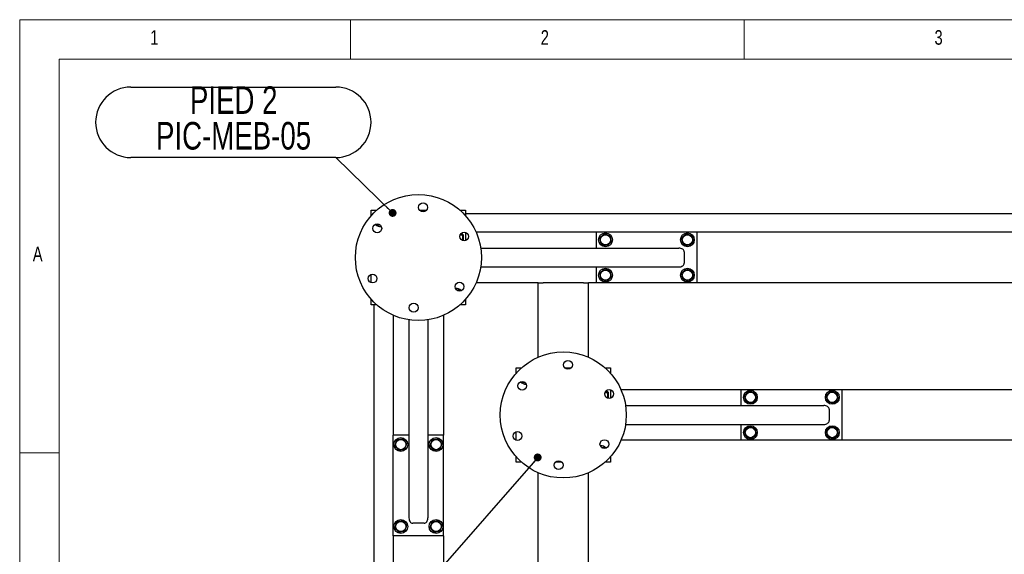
# Model space of a CAD drawing. Header units: millimetres. Extents: x 5 to 589, y 5 to 415.
# Tile 4 of 45: x 5 to 130, y 347 to 415. Entities that reach past the tile are written whole.
import ezdxf

# ---------------------------------------------------------------- set-up
doc = ezdxf.new("R2010")
doc.units = ezdxf.units.MM
doc.layers.add('NOTES', color=6, linetype='Continuous')
doc.layers.add('TRAIT-FORT', color=4, linetype='Continuous', lineweight=25)
doc.styles.add('SLDTEXTSTYLE0', font='TXT', dxfattribs={"width": 0.75})
doc.dimstyles.new('SLDDIMSTYLE2', dxfattribs={"dimtxt": 0.18, "dimasz": 1, "dimexe": 0, "dimexo": 0.0625, "dimgap": 0, "dimtad": 0, "dimtih": 1, "dimtoh": 1, "dimdec": 0, "dimrnd": 1e-09, "dimzin": 0, "dimdsep": 46, "dimtxsty": 'Standard', "dimblk1": 'DOT', "dimblk2": 'DOT', "dimsah": 1, "dimcen": 0.09, "dimadec": 0, "dimazin": 0, "dimtfac": 1, "dimtdec": 0, "dimtofl": 0, "dimtmove": 0, "dimatfit": 3, "dimldrblk": 'DOT', "dimfxl": 0, "dimfrac": 2, "dimtolj": 1, "dimtzin": 0, "dimarcsym": 0})

# ---------------------------------------------------------------- blocks, each defined once
blk = doc.blocks.new('SW_NOTE_5')
at = {"layer": 'NOTES', "color": 0}
for p, q in [((-26.01, 8.96), (0, 8.96)), ((0, 0), (-26.01, 0))]:
    blk.add_line(p, q, dxfattribs=at)
for centre, start, end in [((-26.01, 4.48), 90, 270), ((0, 4.48), 270, 90)]:
    blk.add_arc(centre, 4.48, start, end, dxfattribs=at)
at = {"layer": 'NOTES', "color": 0, "char_height": 3.5, "attachment_point": 2, "style": 'SLDTEXTSTYLE0'}
for s, insert in [('PIED 2', (-12.96, 9.05)), ('PIC-MEB-05', (-12.98, 4.52))]:
    blk.add_mtext(s, dxfattribs=dict(at, insert=insert))
blk = doc.blocks.new('_Dot')
at = {"color": 0, "linetype": 'ByBlock', "lineweight": -2}
blk.add_line((-0.5, 0), (-1, 0), dxfattribs=at)
at = {"color": 0, "linetype": 'ByBlock', "const_width": 0.5}
blk.add_lwpolyline([(-0.25, 0, 1), (0.25, 0, 1)], format="xyb", close=True, dxfattribs=at)

msp = doc.modelspace()

# ---------------------------------------------------------------- linework, layer by layer
at = {"color": 7, "linetype": 'Continuous', "lineweight": 18}
for p, q in [((589, 415), (5, 415)), ((5, 415), (5, 5)), ((47, 410), (47, 415)), ((97, 415), (97, 410)), ((584, 410), (10, 410)), ((10, 410), (10, 10)), ((10, 360), (5, 360))]:
    msp.add_line(p, q, dxfattribs=at)
at = {"layer": 'TRAIT-FORT', "color": 4, "linetype": 'Continuous', "lineweight": 25}
for p, q in [((49.62799, 390.79318), (50.33649, 390.79318)), ((49.62799, 390.08468), (49.62799, 390.79318)), ((55.80377, 390.79318), (56.64029, 390.79318)), ((60.91949, 390.79318), (61.62799, 390.79318)), ((61.62799, 390.79318), (61.62799, 390.08468)), ((61.62799, 390.39318), (132.82799, 390.39318)), ((50.43539, 388.91318), (50.35563, 389.05133)), ((60.91854, 387.65949), (61.22763, 387.65949)), ((60.96553, 387.75646), (61.22763, 387.75646)), ((61.30799, 387.67918), (61.28533, 387.71842)), ((61.30799, 387.67918), (61.30799, 386.92159)), ((61.62799, 387.9937), (61.62799, 386.93612)), ((61.62947, 387.99318), (61.62799, 387.99318)), ((78.18799, 387.99318), (62.96011, 387.99318)), ((78.18799, 387.99318), (78.18799, 385.99318)), ((90.98799, 387.99318), (78.18799, 387.99318)), ((90.98799, 387.99318), (90.98799, 381.59318)), ((131.49587, 387.99318), (90.98799, 387.99318)), ((63.53748, 385.99318), (88.70917, 385.99318)), ((89.38799, 385.51318), (89.38799, 384.07318)), ((49.62799, 381.59266), (49.62799, 382.65024)), ((63.53748, 383.59318), (88.70917, 383.59318)), ((78.18799, 383.59318), (78.18799, 381.59318)), ((70.82799, 381.59318), (62.96011, 381.59318)), ((70.82799, 372.1253), (70.82799, 381.59318)), ((70.82799, 381.59318), (71.46799, 381.59318)), ((76.58799, 381.59318), (71.46799, 381.59318)), ((76.58799, 381.59318), (77.22799, 381.59318)), ((77.22799, 372.1253), (77.22799, 381.59318)), ((78.18799, 381.59318), (77.22799, 381.59318)), ((90.98799, 381.59318), (78.18799, 381.59318)), ((131.49587, 381.59318), (90.98799, 381.59318)), ((49.62799, 378.79318), (49.62799, 379.50168)), ((61.62799, 379.50168), (61.62799, 378.79318)), ((50.33649, 378.79318), (49.62799, 378.79318)), ((50.02799, 288.39318), (50.02799, 378.79318)), ((61.62799, 378.79318), (60.91949, 378.79318)), ((52.42799, 377.46106), (52.42799, 362.23318)), ((54.42799, 376.88369), (54.42799, 351.712)), ((56.82799, 376.88369), (56.82799, 351.712)), ((58.82799, 377.46106), (58.82799, 362.23318)), ((68.02799, 370.79318), (68.73649, 370.79318)), ((68.02799, 370.08468), (68.02799, 370.79318)), ((74.20377, 370.79318), (75.04029, 370.79318)), ((79.31949, 370.79318), (80.02799, 370.79318)), ((80.02799, 370.79318), (80.02799, 370.08468)), ((68.83539, 368.91318), (68.75563, 369.05133)), ((79.31854, 367.65949), (79.62763, 367.65949)), ((79.36553, 367.75646), (79.62763, 367.75646)), ((79.70799, 367.67918), (79.68533, 367.71842)), ((79.70799, 367.67918), (79.70799, 366.92159)), ((80.02799, 367.9937), (80.02799, 366.93612)), ((80.02947, 367.99318), (80.02799, 367.99318)), ((96.58799, 367.99318), (81.36011, 367.99318)), ((96.58799, 367.99318), (96.58799, 365.99318)), ((109.38799, 367.99318), (96.58799, 367.99318)), ((109.38799, 367.99318), (109.38799, 361.59318)), ((135.62799, 367.99318), (109.38799, 367.99318)), ((81.93748, 365.99318), (107.10917, 365.99318)), ((107.78799, 365.51318), (107.78799, 364.07318)), ((68.02799, 361.59266), (68.02799, 362.65024)), ((81.93748, 363.59318), (107.10917, 363.59318)), ((96.58799, 363.59318), (96.58799, 361.59318)), ((54.42799, 362.23318), (52.42799, 362.23318)), ((52.42799, 349.43318), (52.42799, 362.23318)), ((58.82799, 362.23318), (56.82799, 362.23318)), ((58.82799, 349.43318), (58.82799, 362.23318)), ((96.58799, 361.59318), (81.36011, 361.59318)), ((109.38799, 361.59318), (96.58799, 361.59318)), ((135.62799, 361.59318), (109.38799, 361.59318)), ((68.02799, 358.79318), (68.02799, 359.50168)), ((80.02799, 359.50168), (80.02799, 358.79318)), ((68.73649, 358.79318), (68.02799, 358.79318)), ((73.85221, 358.79318), (73.01569, 358.79318)), ((80.02799, 358.79318), (79.31949, 358.79318)), ((70.82799, 309.7253), (70.82799, 357.46106)), ((77.22799, 309.7253), (77.22799, 357.46106)), ((56.34799, 351.03318), (54.90799, 351.03318)), ((58.82799, 349.43318), (52.42799, 349.43318)), ((52.42799, 349.43318), (52.42799, 317.75318)), ((58.82799, 349.43318), (58.82799, 317.75318))]:
    msp.add_line(p, q, dxfattribs=at)
for centre, radius in [((55.62799, 384.79318), 8), ((56.22203, 391.16555), 0.56), ((50.40638, 388.49382), 0.56), ((61.44365, 387.46491), 0.56), ((79.38799, 387.03318), 0.88), ((79.38799, 387.03318), 0.646), ((89.78799, 387.03318), 0.88), ((89.78799, 387.03318), 0.646), ((49.81233, 382.12145), 0.56), ((79.38799, 382.55318), 0.88), ((79.38799, 382.55318), 0.646), ((89.78799, 382.55318), 0.88), ((89.78799, 382.55318), 0.646), ((60.8496, 381.09254), 0.56), ((55.03395, 378.42081), 0.56), ((74.02799, 364.79318), 8), ((74.62203, 371.16555), 0.56), ((68.80638, 368.49382), 0.56), ((79.84365, 367.46491), 0.56), ((97.78799, 367.03318), 0.88), ((97.78799, 367.03318), 0.646), ((108.18799, 367.03318), 0.88), ((108.18799, 367.03318), 0.646), ((68.21233, 362.12145), 0.56), ((97.78799, 362.55318), 0.88), ((97.78799, 362.55318), 0.646), ((108.18799, 362.55318), 0.88), ((108.18799, 362.55318), 0.646), ((53.38799, 361.03318), 0.88), ((53.38799, 361.03318), 0.646), ((57.86799, 361.03318), 0.88), ((57.86799, 361.03318), 0.646), ((79.2496, 361.09254), 0.56), ((73.43395, 358.42081), 0.56), ((53.38799, 350.63318), 0.88), ((57.86799, 350.63318), 0.88), ((53.38799, 350.63318), 0.646), ((57.86799, 350.63318), 0.646)]:
    msp.add_circle(centre, radius, dxfattribs=at)
for centre, start, end in [((50.82799, 389.59318), 222.6195107, 275.508227), ((60.42799, 379.99318), 42.6677447, 95.5389333), ((69.22799, 369.59318), 222.6195107, 275.508227), ((78.82799, 359.99318), 42.6677447, 95.5389333)]:
    msp.add_arc(centre, 0.88, start, end, dxfattribs=at)
for centre, major_axis, start_param, end_param in [((88.70917, 385.51318), (0.67882, 0), 0, 1.570796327), ((88.70917, 384.07318), (0.67882, 0), 4.71238898, 6.283185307), ((107.10917, 365.51318), (0.67882, 0), 0, 1.570796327), ((107.10917, 364.07318), (0.67882, 0), 4.71238898, 6.283185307), ((54.90799, 351.712), (0, -0.67882), 4.71238898, 6.283185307), ((56.34799, 351.712), (0, -0.67882), 0, 1.570796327)]:
    msp.add_ellipse(centre, major_axis=major_axis, ratio=0.707106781, start_param=start_param, end_param=end_param, dxfattribs=at)
for points, knots in [([(50.77583, 388.91318), (50.72278, 388.91318), (50.60742, 388.91318), (50.49572, 388.91318), (50.43539, 388.91318)], [0, 0, 0, 0, 0.459902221, 1, 1, 1, 1]), ([(61.22763, 387.65949), (61.25192, 387.67183), (61.29211, 387.69223), (61.28838, 387.72182), (61.26048, 387.74173), (61.23492, 387.75319), (61.22763, 387.75646)], [0, 0, 0, 0, 0.385549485, 0.637641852, 0.896546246, 1, 1, 1, 1]), ([(61.22763, 386.93621), (61.24517, 386.99899), (61.28063, 387.1259), (61.29361, 387.31394), (61.27456, 387.49369), (61.24337, 387.60389), (61.22763, 387.65949)], [0, 0, 0, 0, 0.264604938, 0.534947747, 0.765343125, 1, 1, 1, 1]), ([(78.64898, 387.29849), (78.72522, 387.36304), (78.85132, 387.4698), (79.03422, 387.62464), (79.15727, 387.72882), (79.22805, 387.78873), (79.24825, 387.80584)], [0, 0, 0, 0, 0.385549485, 0.637641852, 0.896546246, 1, 1, 1, 1]), ([(79.98727, 387.54053), (79.92312, 387.56355), (79.79345, 387.61011), (79.60132, 387.67908), (79.41766, 387.74502), (79.30506, 387.78544), (79.24825, 387.80584)], [0, 0, 0, 0, 0.264604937, 0.534947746, 0.765343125, 1, 1, 1, 1]), ([(89.04898, 387.29849), (89.12522, 387.36304), (89.25132, 387.4698), (89.43422, 387.62464), (89.55727, 387.72882), (89.62805, 387.78873), (89.64825, 387.80584)], [0, 0, 0, 0, 0.385549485, 0.637641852, 0.896546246, 1, 1, 1, 1]), ([(90.38727, 387.54053), (90.32312, 387.56355), (90.19345, 387.61011), (90.00132, 387.67908), (89.81766, 387.74502), (89.70506, 387.78544), (89.64825, 387.80584)], [0, 0, 0, 0, 0.264604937, 0.534947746, 0.765343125, 1, 1, 1, 1]), ([(78.78872, 386.52583), (78.77659, 386.59289), (78.75207, 386.72847), (78.71574, 386.92934), (78.68101, 387.12137), (78.65972, 387.23909), (78.64898, 387.29849)], [0, 0, 0, 0, 0.264604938, 0.534947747, 0.765343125, 1, 1, 1, 1]), ([(78.78872, 386.52583), (78.85286, 386.5028), (78.98253, 386.45625), (79.17466, 386.38727), (79.35832, 386.32134), (79.47092, 386.28091), (79.52773, 386.26052)], [0, 0, 0, 0, 0.264604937, 0.534947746, 0.765343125, 1, 1, 1, 1]), ([(79.52773, 386.26052), (79.60398, 386.32507), (79.73008, 386.43182), (79.91298, 386.58667), (80.03603, 386.69084), (80.1068, 386.75076), (80.127, 386.76786)], [0, 0, 0, 0, 0.3855494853, 0.6376418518, 0.8965462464, 1, 1, 1, 1]), ([(79.98727, 387.54053), (79.99939, 387.47347), (80.02391, 387.33789), (80.06024, 387.13701), (80.09497, 386.94499), (80.11626, 386.82727), (80.127, 386.76786)], [0, 0, 0, 0, 0.2646049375, 0.5349477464, 0.7653431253, 1, 1, 1, 1]), ([(89.18872, 386.52583), (89.17659, 386.59289), (89.15207, 386.72847), (89.11574, 386.92934), (89.08101, 387.12137), (89.05972, 387.23909), (89.04898, 387.29849)], [0, 0, 0, 0, 0.264604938, 0.534947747, 0.765343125, 1, 1, 1, 1]), ([(89.18872, 386.52583), (89.25286, 386.5028), (89.38253, 386.45625), (89.57466, 386.38727), (89.75832, 386.32134), (89.87092, 386.28091), (89.92773, 386.26052)], [0, 0, 0, 0, 0.264604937, 0.534947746, 0.765343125, 1, 1, 1, 1]), ([(89.92773, 386.26052), (90.00398, 386.32507), (90.13008, 386.43182), (90.31298, 386.58667), (90.43603, 386.69084), (90.5068, 386.75076), (90.527, 386.76786)], [0, 0, 0, 0, 0.385549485, 0.637641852, 0.896546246, 1, 1, 1, 1]), ([(90.38727, 387.54053), (90.39939, 387.47347), (90.42391, 387.33789), (90.46024, 387.13701), (90.49497, 386.94499), (90.51626, 386.82727), (90.527, 386.76786)], [0, 0, 0, 0, 0.2646049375, 0.5349477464, 0.7653431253, 1, 1, 1, 1]), ([(78.64898, 382.81849), (78.72522, 382.88304), (78.85132, 382.9898), (79.03422, 383.14464), (79.15727, 383.24882), (79.22805, 383.30873), (79.24825, 383.32584)], [0, 0, 0, 0, 0.385549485, 0.637641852, 0.896546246, 1, 1, 1, 1]), ([(78.78872, 382.04583), (78.77659, 382.11289), (78.75207, 382.24847), (78.71574, 382.44934), (78.68101, 382.64137), (78.65972, 382.75909), (78.64898, 382.81849)], [0, 0, 0, 0, 0.264604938, 0.534947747, 0.765343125, 1, 1, 1, 1]), ([(79.98727, 383.06053), (79.92312, 383.08355), (79.79345, 383.13011), (79.60132, 383.19908), (79.41766, 383.26502), (79.30506, 383.30544), (79.24825, 383.32584)], [0, 0, 0, 0, 0.264604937, 0.534947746, 0.765343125, 1, 1, 1, 1]), ([(79.98727, 383.06053), (79.99939, 382.99347), (80.02391, 382.85789), (80.06024, 382.65701), (80.09497, 382.46499), (80.11626, 382.34727), (80.127, 382.28786)], [0, 0, 0, 0, 0.2646049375, 0.5349477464, 0.7653431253, 1, 1, 1, 1]), ([(89.04898, 382.81849), (89.12522, 382.88304), (89.25132, 382.9898), (89.43422, 383.14464), (89.55727, 383.24882), (89.62805, 383.30873), (89.64825, 383.32584)], [0, 0, 0, 0, 0.385549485, 0.637641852, 0.896546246, 1, 1, 1, 1]), ([(89.18872, 382.04583), (89.17659, 382.11289), (89.15207, 382.24847), (89.11574, 382.44934), (89.08101, 382.64137), (89.05972, 382.75909), (89.04898, 382.81849)], [0, 0, 0, 0, 0.264604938, 0.534947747, 0.765343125, 1, 1, 1, 1]), ([(90.38727, 383.06053), (90.32312, 383.08355), (90.19345, 383.13011), (90.00132, 383.19908), (89.81766, 383.26502), (89.70506, 383.30544), (89.64825, 383.32584)], [0, 0, 0, 0, 0.264604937, 0.534947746, 0.765343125, 1, 1, 1, 1]), ([(90.38727, 383.06053), (90.39939, 382.99347), (90.42391, 382.85789), (90.46024, 382.65701), (90.49497, 382.46499), (90.51626, 382.34727), (90.527, 382.28786)], [0, 0, 0, 0, 0.2646049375, 0.5349477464, 0.7653431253, 1, 1, 1, 1]), ([(78.78872, 382.04583), (78.85286, 382.0228), (78.98253, 381.97625), (79.17466, 381.90727), (79.35832, 381.84134), (79.47092, 381.80091), (79.52773, 381.78052)], [0, 0, 0, 0, 0.264604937, 0.534947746, 0.765343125, 1, 1, 1, 1]), ([(79.52773, 381.78052), (79.60398, 381.84507), (79.73008, 381.95182), (79.91298, 382.10667), (80.03603, 382.21084), (80.1068, 382.27076), (80.127, 382.28786)], [0, 0, 0, 0, 0.3855494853, 0.6376418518, 0.8965462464, 1, 1, 1, 1]), ([(89.18872, 382.04583), (89.25286, 382.0228), (89.38253, 381.97625), (89.57466, 381.90727), (89.75832, 381.84134), (89.87092, 381.80091), (89.92773, 381.78052)], [0, 0, 0, 0, 0.264604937, 0.534947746, 0.765343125, 1, 1, 1, 1]), ([(89.92773, 381.78052), (90.00398, 381.84507), (90.13008, 381.95182), (90.31298, 382.10667), (90.43603, 382.21084), (90.5068, 382.27076), (90.527, 382.28786)], [0, 0, 0, 0, 0.3855494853, 0.6376418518, 0.8965462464, 1, 1, 1, 1]), ([(60.48015, 380.67318), (60.5332, 380.67318), (60.64856, 380.67318), (60.76026, 380.67318), (60.82059, 380.67318)], [0, 0, 0, 0, 0.459902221, 1, 1, 1, 1]), ([(60.90035, 380.53503), (60.88697, 380.55821), (60.85998, 380.60495), (60.83379, 380.65031), (60.82059, 380.67318)], [0, 0, 0, 0, 0.49595216, 1, 1, 1, 1]), ([(69.17583, 368.91318), (69.12278, 368.91318), (69.00742, 368.91318), (68.89572, 368.91318), (68.83539, 368.91318)], [0, 0, 0, 0, 0.459902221, 1, 1, 1, 1]), ([(79.62763, 367.65949), (79.65192, 367.67183), (79.69211, 367.69223), (79.68838, 367.72182), (79.66048, 367.74173), (79.63492, 367.75319), (79.62763, 367.75646)], [0, 0, 0, 0, 0.385549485, 0.637641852, 0.896546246, 1, 1, 1, 1]), ([(79.62763, 366.93621), (79.64517, 366.99899), (79.68063, 367.1259), (79.69361, 367.31394), (79.67456, 367.49369), (79.64337, 367.60389), (79.62763, 367.65949)], [0, 0, 0, 0, 0.264604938, 0.534947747, 0.765343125, 1, 1, 1, 1]), ([(97.04898, 367.29849), (97.12522, 367.36304), (97.25132, 367.4698), (97.43422, 367.62464), (97.55727, 367.72882), (97.62805, 367.78873), (97.64825, 367.80584)], [0, 0, 0, 0, 0.3855494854, 0.6376418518, 0.8965462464, 1, 1, 1, 1]), ([(98.38727, 367.54053), (98.32312, 367.56355), (98.19345, 367.61011), (98.00132, 367.67908), (97.81766, 367.74502), (97.70506, 367.78544), (97.64825, 367.80584)], [0, 0, 0, 0, 0.264604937, 0.534947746, 0.765343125, 1, 1, 1, 1]), ([(107.44898, 367.29849), (107.52522, 367.36304), (107.65132, 367.4698), (107.83422, 367.62464), (107.95727, 367.72882), (108.02805, 367.78873), (108.04825, 367.80584)], [0, 0, 0, 0, 0.3855494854, 0.6376418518, 0.8965462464, 1, 1, 1, 1]), ([(108.78727, 367.54053), (108.72312, 367.56355), (108.59345, 367.61011), (108.40132, 367.67908), (108.21766, 367.74502), (108.10506, 367.78544), (108.04825, 367.80584)], [0, 0, 0, 0, 0.264604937, 0.534947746, 0.765343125, 1, 1, 1, 1]), ([(97.18872, 366.52583), (97.17659, 366.59289), (97.15207, 366.72847), (97.11574, 366.92934), (97.08101, 367.12137), (97.05972, 367.23909), (97.04898, 367.29849)], [0, 0, 0, 0, 0.264604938, 0.534947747, 0.765343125, 1, 1, 1, 1]), ([(97.18872, 366.52583), (97.25286, 366.5028), (97.38253, 366.45625), (97.57466, 366.38727), (97.75832, 366.32134), (97.87092, 366.28091), (97.92773, 366.26052)], [0, 0, 0, 0, 0.264604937, 0.534947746, 0.765343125, 1, 1, 1, 1]), ([(97.92773, 366.26052), (98.00398, 366.32507), (98.13008, 366.43182), (98.31298, 366.58667), (98.43603, 366.69084), (98.5068, 366.75076), (98.527, 366.76786)], [0, 0, 0, 0, 0.3855494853, 0.6376418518, 0.8965462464, 1, 1, 1, 1]), ([(98.38727, 367.54053), (98.39939, 367.47347), (98.42391, 367.33789), (98.46024, 367.13701), (98.49497, 366.94499), (98.51626, 366.82727), (98.527, 366.76786)], [0, 0, 0, 0, 0.264604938, 0.534947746, 0.765343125, 1, 1, 1, 1]), ([(107.58872, 366.52583), (107.57659, 366.59289), (107.55207, 366.72847), (107.51574, 366.92934), (107.48101, 367.12137), (107.45972, 367.23909), (107.44898, 367.29849)], [0, 0, 0, 0, 0.264604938, 0.534947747, 0.765343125, 1, 1, 1, 1]), ([(107.58872, 366.52583), (107.65286, 366.5028), (107.78253, 366.45625), (107.97466, 366.38727), (108.15832, 366.32134), (108.27092, 366.28091), (108.32773, 366.26052)], [0, 0, 0, 0, 0.264604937, 0.534947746, 0.765343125, 1, 1, 1, 1]), ([(108.32773, 366.26052), (108.40398, 366.32507), (108.53008, 366.43182), (108.71298, 366.58667), (108.83603, 366.69084), (108.9068, 366.75076), (108.927, 366.76786)], [0, 0, 0, 0, 0.3855494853, 0.6376418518, 0.8965462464, 1, 1, 1, 1]), ([(108.78727, 367.54053), (108.79939, 367.47347), (108.82391, 367.33789), (108.86024, 367.13701), (108.89497, 366.94499), (108.91626, 366.82727), (108.927, 366.76786)], [0, 0, 0, 0, 0.264604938, 0.534947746, 0.765343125, 1, 1, 1, 1]), ([(97.04898, 362.81849), (97.12522, 362.88304), (97.25132, 362.9898), (97.43422, 363.14464), (97.55727, 363.24882), (97.62805, 363.30873), (97.64825, 363.32584)], [0, 0, 0, 0, 0.3855494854, 0.6376418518, 0.8965462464, 1, 1, 1, 1]), ([(97.18872, 362.04583), (97.17659, 362.11289), (97.15207, 362.24847), (97.11574, 362.44934), (97.08101, 362.64137), (97.05972, 362.75909), (97.04898, 362.81849)], [0, 0, 0, 0, 0.264604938, 0.534947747, 0.765343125, 1, 1, 1, 1]), ([(98.38727, 363.06053), (98.32312, 363.08355), (98.19345, 363.13011), (98.00132, 363.19908), (97.81766, 363.26502), (97.70506, 363.30544), (97.64825, 363.32584)], [0, 0, 0, 0, 0.264604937, 0.534947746, 0.765343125, 1, 1, 1, 1]), ([(98.38727, 363.06053), (98.39939, 362.99347), (98.42391, 362.85789), (98.46024, 362.65701), (98.49497, 362.46499), (98.51626, 362.34727), (98.527, 362.28786)], [0, 0, 0, 0, 0.264604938, 0.534947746, 0.765343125, 1, 1, 1, 1]), ([(107.44898, 362.81849), (107.52522, 362.88304), (107.65132, 362.9898), (107.83422, 363.14464), (107.95727, 363.24882), (108.02805, 363.30873), (108.04825, 363.32584)], [0, 0, 0, 0, 0.3855494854, 0.6376418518, 0.8965462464, 1, 1, 1, 1]), ([(107.58872, 362.04583), (107.57659, 362.11289), (107.55207, 362.24847), (107.51574, 362.44934), (107.48101, 362.64137), (107.45972, 362.75909), (107.44898, 362.81849)], [0, 0, 0, 0, 0.264604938, 0.534947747, 0.765343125, 1, 1, 1, 1]), ([(108.78727, 363.06053), (108.72312, 363.08355), (108.59345, 363.13011), (108.40132, 363.19908), (108.21766, 363.26502), (108.10506, 363.30544), (108.04825, 363.32584)], [0, 0, 0, 0, 0.264604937, 0.534947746, 0.765343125, 1, 1, 1, 1]), ([(108.78727, 363.06053), (108.79939, 362.99347), (108.82391, 362.85789), (108.86024, 362.65701), (108.89497, 362.46499), (108.91626, 362.34727), (108.927, 362.28786)], [0, 0, 0, 0, 0.264604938, 0.534947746, 0.765343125, 1, 1, 1, 1]), ([(52.88064, 361.63245), (52.85761, 361.56831), (52.81106, 361.43864), (52.74208, 361.24651), (52.67615, 361.06285), (52.63573, 360.95025), (52.61533, 360.89344)], [0, 0, 0, 0, 0.264604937, 0.534947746, 0.765343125, 1, 1, 1, 1]), ([(52.88064, 361.63245), (52.9477, 361.64458), (53.08328, 361.6691), (53.28416, 361.70543), (53.47618, 361.74016), (53.5939, 361.76145), (53.6533, 361.77219)], [0, 0, 0, 0, 0.264604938, 0.534947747, 0.765343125, 1, 1, 1, 1]), ([(53.6533, 361.77219), (53.71785, 361.69595), (53.82461, 361.56984), (53.97946, 361.38695), (54.08363, 361.2639), (54.14355, 361.19312), (54.16065, 361.17292)], [0, 0, 0, 0, 0.385549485, 0.637641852, 0.896546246, 1, 1, 1, 1]), ([(57.36064, 361.63245), (57.33761, 361.56831), (57.29106, 361.43864), (57.22208, 361.24651), (57.15615, 361.06285), (57.11573, 360.95025), (57.09533, 360.89344)], [0, 0, 0, 0, 0.264604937, 0.534947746, 0.765343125, 1, 1, 1, 1]), ([(57.36064, 361.63245), (57.4277, 361.64458), (57.56328, 361.6691), (57.76416, 361.70543), (57.95618, 361.74016), (58.0739, 361.76145), (58.1333, 361.77219)], [0, 0, 0, 0, 0.264604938, 0.534947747, 0.765343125, 1, 1, 1, 1]), ([(58.1333, 361.77219), (58.19785, 361.69595), (58.30461, 361.56984), (58.45946, 361.38695), (58.56363, 361.2639), (58.62355, 361.19312), (58.64065, 361.17292)], [0, 0, 0, 0, 0.385549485, 0.637641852, 0.896546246, 1, 1, 1, 1]), ([(97.18872, 362.04583), (97.25286, 362.0228), (97.38253, 361.97625), (97.57466, 361.90727), (97.75832, 361.84134), (97.87092, 361.80091), (97.92773, 361.78052)], [0, 0, 0, 0, 0.264604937, 0.534947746, 0.765343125, 1, 1, 1, 1]), ([(97.92773, 361.78052), (98.00398, 361.84507), (98.13008, 361.95182), (98.31298, 362.10667), (98.43603, 362.21084), (98.5068, 362.27076), (98.527, 362.28786)], [0, 0, 0, 0, 0.3855494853, 0.6376418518, 0.8965462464, 1, 1, 1, 1]), ([(107.58872, 362.04583), (107.65286, 362.0228), (107.78253, 361.97625), (107.97466, 361.90727), (108.15832, 361.84134), (108.27092, 361.80091), (108.32773, 361.78052)], [0, 0, 0, 0, 0.264604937, 0.534947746, 0.765343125, 1, 1, 1, 1]), ([(108.32773, 361.78052), (108.40398, 361.84507), (108.53008, 361.95182), (108.71298, 362.10667), (108.83603, 362.21084), (108.9068, 362.27076), (108.927, 362.28786)], [0, 0, 0, 0, 0.3855494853, 0.6376418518, 0.8965462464, 1, 1, 1, 1]), ([(52.61533, 360.89344), (52.67988, 360.81719), (52.78664, 360.69109), (52.94148, 360.50819), (53.04565, 360.38514), (53.10557, 360.31437), (53.12268, 360.29416)], [0, 0, 0, 0, 0.385549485, 0.637641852, 0.896546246, 1, 1, 1, 1]), ([(53.89534, 360.4339), (53.82828, 360.42177), (53.6927, 360.39725), (53.49182, 360.36093), (53.2998, 360.3262), (53.18208, 360.30491), (53.12268, 360.29416)], [0, 0, 0, 0, 0.264604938, 0.534947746, 0.765343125, 1, 1, 1, 1]), ([(53.89534, 360.4339), (53.91837, 360.49804), (53.96492, 360.62772), (54.0339, 360.81985), (54.09983, 361.00351), (54.14026, 361.1161), (54.16065, 361.17292)], [0, 0, 0, 0, 0.2646049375, 0.5349477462, 0.7653431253, 1, 1, 1, 1]), ([(57.09533, 360.89344), (57.15988, 360.81719), (57.26664, 360.69109), (57.42148, 360.50819), (57.52565, 360.38514), (57.58557, 360.31437), (57.60268, 360.29416)], [0, 0, 0, 0, 0.385549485, 0.637641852, 0.896546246, 1, 1, 1, 1]), ([(58.37534, 360.4339), (58.30828, 360.42177), (58.1727, 360.39725), (57.97182, 360.36093), (57.7798, 360.3262), (57.66208, 360.30491), (57.60268, 360.29416)], [0, 0, 0, 0, 0.264604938, 0.534947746, 0.765343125, 1, 1, 1, 1]), ([(58.37534, 360.4339), (58.39837, 360.49804), (58.44492, 360.62772), (58.5139, 360.81985), (58.57983, 361.00351), (58.62026, 361.1161), (58.64065, 361.17292)], [0, 0, 0, 0, 0.2646049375, 0.5349477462, 0.7653431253, 1, 1, 1, 1]), ([(78.88015, 360.67318), (78.9332, 360.67318), (79.04856, 360.67318), (79.16026, 360.67318), (79.22059, 360.67318)], [0, 0, 0, 0, 0.459902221, 1, 1, 1, 1]), ([(79.30035, 360.53503), (79.28697, 360.55821), (79.25998, 360.60495), (79.23379, 360.65031), (79.22059, 360.67318)], [0, 0, 0, 0, 0.49595216, 1, 1, 1, 1]), ([(52.88064, 351.23245), (52.9477, 351.24458), (53.08328, 351.2691), (53.28416, 351.30543), (53.47618, 351.34016), (53.5939, 351.36145), (53.6533, 351.37219)], [0, 0, 0, 0, 0.264604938, 0.534947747, 0.765343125, 1, 1, 1, 1]), ([(53.6533, 351.37219), (53.71785, 351.29595), (53.82461, 351.16984), (53.97946, 350.98695), (54.08363, 350.8639), (54.14355, 350.79312), (54.16065, 350.77292)], [0, 0, 0, 0, 0.385549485, 0.637641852, 0.896546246, 1, 1, 1, 1]), ([(57.36064, 351.23245), (57.4277, 351.24458), (57.56328, 351.2691), (57.76416, 351.30543), (57.95618, 351.34016), (58.0739, 351.36145), (58.1333, 351.37219)], [0, 0, 0, 0, 0.264604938, 0.534947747, 0.765343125, 1, 1, 1, 1]), ([(58.1333, 351.37219), (58.19785, 351.29595), (58.30461, 351.16984), (58.45946, 350.98695), (58.56363, 350.8639), (58.62355, 350.79312), (58.64065, 350.77292)], [0, 0, 0, 0, 0.385549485, 0.637641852, 0.896546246, 1, 1, 1, 1]), ([(52.88064, 351.23245), (52.85761, 351.16831), (52.81106, 351.03864), (52.74208, 350.84651), (52.67615, 350.66285), (52.63573, 350.55025), (52.61533, 350.49344)], [0, 0, 0, 0, 0.264604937, 0.534947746, 0.765343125, 1, 1, 1, 1]), ([(52.61533, 350.49344), (52.67988, 350.41719), (52.78664, 350.29109), (52.94148, 350.10819), (53.04565, 349.98514), (53.10557, 349.91437), (53.12268, 349.89416)], [0, 0, 0, 0, 0.385549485, 0.637641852, 0.896546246, 1, 1, 1, 1]), ([(53.89534, 350.0339), (53.91837, 350.09804), (53.96492, 350.22772), (54.0339, 350.41985), (54.09983, 350.60351), (54.14026, 350.7161), (54.16065, 350.77292)], [0, 0, 0, 0, 0.2646049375, 0.5349477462, 0.7653431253, 1, 1, 1, 1]), ([(57.36064, 351.23245), (57.33761, 351.16831), (57.29106, 351.03864), (57.22208, 350.84651), (57.15615, 350.66285), (57.11573, 350.55025), (57.09533, 350.49344)], [0, 0, 0, 0, 0.264604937, 0.534947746, 0.765343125, 1, 1, 1, 1]), ([(57.09533, 350.49344), (57.15988, 350.41719), (57.26664, 350.29109), (57.42148, 350.10819), (57.52565, 349.98514), (57.58557, 349.91437), (57.60268, 349.89416)], [0, 0, 0, 0, 0.385549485, 0.637641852, 0.896546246, 1, 1, 1, 1]), ([(58.37534, 350.0339), (58.39837, 350.09804), (58.44492, 350.22772), (58.5139, 350.41985), (58.57983, 350.60351), (58.62026, 350.7161), (58.64065, 350.77292)], [0, 0, 0, 0, 0.2646049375, 0.5349477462, 0.7653431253, 1, 1, 1, 1]), ([(53.89534, 350.0339), (53.82828, 350.02177), (53.6927, 349.99725), (53.49182, 349.96093), (53.2998, 349.9262), (53.18208, 349.90491), (53.12268, 349.89416)], [0, 0, 0, 0, 0.264604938, 0.534947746, 0.765343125, 1, 1, 1, 1]), ([(58.37534, 350.0339), (58.30828, 350.02177), (58.1727, 349.99725), (57.97182, 349.96093), (57.7798, 349.9262), (57.66208, 349.90491), (57.60268, 349.89416)], [0, 0, 0, 0, 0.264604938, 0.534947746, 0.765343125, 1, 1, 1, 1])]:
    msp.add_open_spline(points, degree=3, knots=knots, dxfattribs=at)

# ---------------------------------------------------------------- block references
at = {"layer": 'NOTES', "color": 211}
msp.add_blockref('SW_NOTE_5', (45.13661, 397.48634), dxfattribs=at)

# ---------------------------------------------------------------- texts
at = {"layer": 'NOTES', "color": 211, "char_height": 1.85208, "attachment_point": 1, "style": 'SLDTEXTSTYLE0'}
for s, insert in [('1', (21.58334, 413.66802)), ('2', (71.16667, 413.66802)), ('3', (121.16667, 413.66802)), ('A', (6.66667, 386.16802))]:
    msp.add_mtext(s, dxfattribs=dict(at, insert=insert))

# ---------------------------------------------------------------- leaders
at = {"layer": 'NOTES', "color": 211}
for points in [[(52.35498, 390.45558), (45.13661, 397.48634)], [(70.7777, 359.40277), (48.03279, 333.38798)]]:
    msp.add_leader(points, dimstyle='SLDDIMSTYLE2', dxfattribs=at)

doc.saveas('drawing.dxf')
